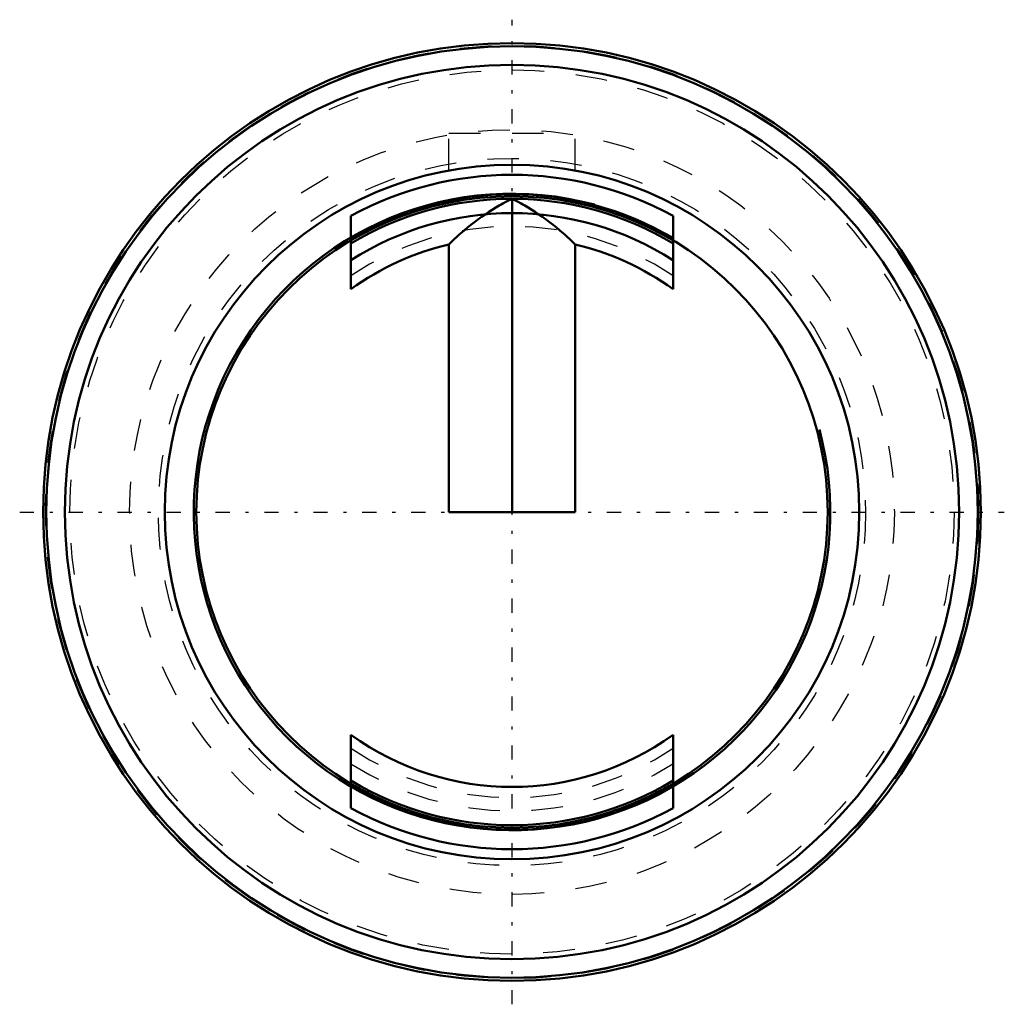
# Model space of a CAD drawing. Header units: millimetres. Extents: x -15.6 to 15.6, y -15.6 to 15.6.
import ezdxf

# ---------------------------------------------------------------- set-up
doc = ezdxf.new("R2010")
doc.units = ezdxf.units.MM
doc.linetypes.add('Center', pattern=[1.5, 0.45, -0.5, 0.05, -0.5])
doc.linetypes.add('Dashed', pattern=[2, 1, -1])
for name, color, linetype, lineweight in [('AM_0', 7, 'Continuous', 30), ('AM_10', 7, 'Continuous', 5), ('AM_3', 7, 'Dashed', 5), ('AM_7', 7, 'Center', 5)]:
    doc.layers.add(name, color=color, linetype=linetype, lineweight=lineweight)

msp = doc.modelspace()

# ---------------------------------------------------------------- linework, layer by layer
at = {"layer": 'AM_0', "color": 7, "linetype": 'Continuous', "lineweight": 50}
for p, q in [((-0.012, 9.92), (0, 9.926)), ((0, 9.926), (0.012, 9.92)), ((0, 0), (0, 9.926)), ((-5.1, 7.059), (-5.1, 9.384)), ((5.1, 9.384), (5.1, 7.059)), ((-2, 0), (-2, 8.476)), ((2, 8.476), (2, 0)), ((2, 0), (-2, 0)), ((-5.1, -9.384), (-5.1, -7.059)), ((5.1, -7.059), (5.1, -9.384)), ((5.098, -7.977), (5.1, -7.975))]:
    msp.add_line(p, q, dxfattribs=at)
for points in [[(-2, 8.476), (-1.948, 8.527), (-1.843, 8.628), (-1.736, 8.726), (-1.683, 8.775), (-1.629, 8.823), (-1.52, 8.917), (-1.411, 9.008), (-1.301, 9.097), (-1.19, 9.184), (-1.078, 9.267), (-1.022, 9.308), (-0.966, 9.348), (-0.854, 9.426), (-0.741, 9.501), (-0.628, 9.574), (-0.515, 9.643), (-0.403, 9.71), (-0.346, 9.742), (-0.29, 9.773), (-0.179, 9.834), (-0.067, 9.892), (-0.012, 9.92)], [(0.012, 9.92), (0.067, 9.892), (0.179, 9.834), (0.29, 9.773), (0.346, 9.742), (0.403, 9.71), (0.515, 9.643), (0.628, 9.574), (0.741, 9.501), (0.854, 9.426), (0.966, 9.348), (1.022, 9.308), (1.078, 9.267), (1.19, 9.184), (1.301, 9.097), (1.411, 9.008), (1.52, 8.917), (1.629, 8.823), (1.683, 8.775), (1.736, 8.726), (1.843, 8.628), (1.948, 8.527), (2, 8.476)]]:
    msp.add_lwpolyline(points, dxfattribs=at)
for radius in [14.85, 14.75, 14.162, 11, 10]:
    msp.add_circle((0, 0), radius, dxfattribs=at)
for radius, start, end in [(10.68, 61.4759, 118.5241), (10.066, 59.5603, 120.4397), (9.92, 90.0683, 120.9387), (9.92, 59.0613, 89.9317), (9.467, 57.4165, 122.598), (8.708, 103.2773, 125.8484), (8.708, 54.1516, 76.7227), (8.708, 234.1516, 305.8484), (9.92, 239.0613, 300.9387), (10.066, 239.5603, 300.4397), (10.68, 241.4759, 298.5241)]:
    msp.add_arc((0, 0), radius, start, end, dxfattribs=at)
at = {"layer": 'AM_10', "color": 7, "linetype": 'Continuous', "lineweight": 50}
msp.add_arc((0, 0), 10.08, 75, 15, dxfattribs=at)
at = {"layer": 'AM_3', "color": 6, "linetype": 'Dashed', "lineweight": 25}
for p, q in [((-2, 10.817), (-2, 12)), ((-2, 12), (2, 12)), ((2, 10.817), (2, 12)), ((5.1, 7.975), (5.098, 7.977))]:
    msp.add_line(p, q, dxfattribs=at)
for radius in [14.78, 14, 12.11, 11.2]:
    msp.add_circle((0, 0), radius, dxfattribs=at)
for radius, start, end in [(9.05, 55.6993, 124.3007), (9.05, 235.6993, 304.3007), (9.467, 237.402, 302.5835)]:
    msp.add_arc((0, 0), radius, start, end, dxfattribs=at)
at = {"layer": 'AM_7', "color": 4, "linetype": 'Center', "lineweight": 25}
for p, q in [((0, -15.592), (0, 15.592)), ((-15.592, 0), (15.592, 0))]:
    msp.add_line(p, q, dxfattribs=at)

doc.saveas('drawing.dxf')
